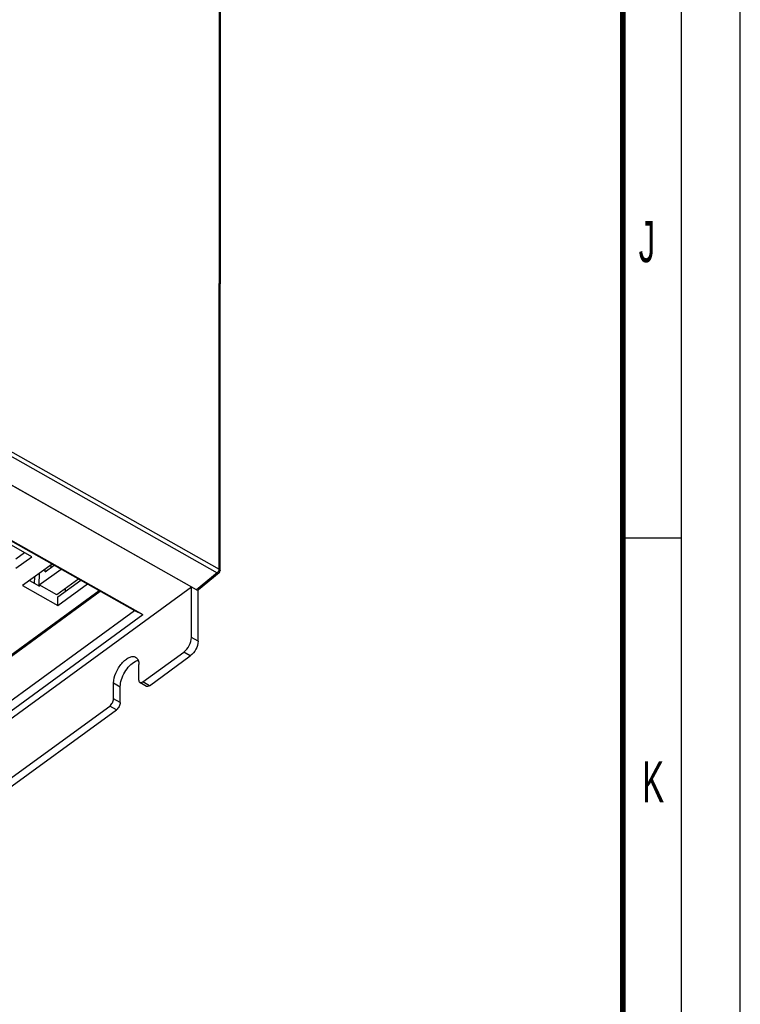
# Model space of a CAD drawing. Header units: millimetres. Extents: x 0 to 841, y 0 to 594.
# Tile 57 of 77: x 780 to 841, y 107 to 191. Entities that reach past the tile are written whole.
import ezdxf

# ---------------------------------------------------------------- set-up
doc = ezdxf.new("R2010")
doc.units = ezdxf.units.MM
doc.header["$LTSCALE"] = 46.255
doc.layers.get('0').update_dxf_attribs({"linetype": 'CONTINUOUS'})
doc.layers.add('ROUNDS', color=7, linetype='CONTINUOUS')
doc.styles.add('TEXTSTYLE_2', font='txt', dxfattribs={"width": 0.6})

msp = doc.modelspace()

# ---------------------------------------------------------------- linework, layer by layer
at = {"color": 7, "linetype": 'CONTINUOUS'}
for p, q in [((841, 0), (841, 594)), ((796.7164, 144.244), (796.8013, 279.7868)), ((756.8078, 164.0326), (794.2714, 142.8561)), ((794.722, 142.613), (777.6032, 152.2895)), ((775.0667, 148.9668), (789.4264, 140.8499)), ((775.7781, 148.6163), (790.1441, 140.4958)), ((780.6892, 145.4325), (777.2321, 147.3867)), ((836, 147), (831, 147)), ((779.3292, 145.2579), (780.0579, 145.7893)), ((779.3335, 144.4437), (780.6892, 145.4325)), ((782.4265, 144.8066), (779.9055, 142.9679)), ((781.3169, 143.0253), (783.1773, 144.3822)), ((781.8259, 144.1459), (782.5985, 144.7094)), ((781.8259, 144.1459), (781.8265, 144.369)), ((782.3401, 144.521), (782.3407, 144.7441)), ((780.9218, 143.1455), (780.9407, 143.7229)), ((781.3169, 143.0253), (781.3494, 144.0211)), ((781.3412, 143.7686), (781.3419, 144.0155)), ((784.6788, 143.5335), (782.8184, 142.1766)), ((782.9107, 142.0213), (784.8508, 143.4363)), ((796.6255, 144.0513), (794.8733, 142.6057)), ((753.3167, 112.9859), (794.2714, 142.8561)), ((779.9055, 142.9679), (782.9086, 141.2704)), ((780.4864, 143.3916), (781.3388, 142.9098)), ((782.8184, 142.1766), (781.3169, 143.0253)), ((781.3388, 142.9098), (781.3391, 143.0128)), ((782.9086, 141.2704), (785.4296, 143.1091)), ((783.5607, 142.4954), (783.5613, 142.7184)), ((794.2714, 142.8561), (794.2714, 142.8676)), ((794.8409, 138.2305), (794.8436, 142.6057)), ((753.3513, 118.3067), (786.5158, 142.4951)), ((782.9086, 141.2704), (782.9107, 142.0213)), ((753.2668, 114.477), (789.4264, 140.8499)), ((753.3125, 113.6328), (790.1441, 140.4958)), ((789.4264, 140.8499), (790.1441, 140.4958)), ((790.6954, 134.4407), (794.1798, 136.9821))]:
    msp.add_line(p, q, dxfattribs=at)
at = {"color": 2, "linetype": 'CONTINUOUS'}
msp.add_line((836, 5), (836, 589), dxfattribs=at)
at = {"color": 9, "linetype": 'CONTINUOUS'}
for p, q in [((796.6315, 144.3646), (796.7165, 279.9074)), ((755.8267, 167.0318), (796.472, 144.0568)), ((755.9862, 167.3396), (796.6315, 144.3646)), ((796.472, 144.0568), (794.722, 142.613)), ((753.2039, 118.317), (786.4248, 142.5466)), ((794.8409, 138.2305), (794.2778, 138.5488)), ((794.1798, 136.9821), (793.6167, 137.3004)), ((787.6563, 134.6773), (788.2193, 134.359))]:
    msp.add_line(p, q, dxfattribs=at)
at = {"color": 3, "linetype": 'CONTINUOUS'}
for p, q in [((794.2778, 138.5488), (794.2805, 142.8561)), ((790.1323, 134.759), (793.6167, 137.3004))]:
    msp.add_line(p, q, dxfattribs=at)
at = {"color": 7, "linetype": 'CONTINUOUS', "const_width": 0.5}
msp.add_lwpolyline([(831, 10), (831, 584)], dxfattribs=at)
at = {"color": 7, "linetype": 'CONTINUOUS'}
msp.add_arc((796.4664, 144.2441), 0.25, 309.523928, 359.964221, dxfattribs=at)
msp.add_ellipse((794.7219, 142.8049), major_axis=(-0.1474, 0.2023), ratio=0.5751224, start_param=-4.0438454, end_param=-3.1071138, dxfattribs=at)
at = {"color": 9, "linetype": 'CONTINUOUS'}
for points, knots in [([(796.6315, 144.3646), (796.6315, 144.3374), (796.6214, 144.2793), (796.5874, 144.1957), (796.5376, 144.1183), (796.4949, 144.0744), (796.472, 144.0568)], [0, 0, 0, 0, 0.2288128, 0.4899005, 0.7564128, 1, 1, 1, 1]), ([(796.6315, 144.3646), (796.6442, 144.3574), (796.6673, 144.3415), (796.6949, 144.3121), (796.7123, 144.2791), (796.7164, 144.2554), (796.7164, 144.244)], [0, 0, 0, 0, 0.283831, 0.541804, 0.7774905, 1, 1, 1, 1]), ([(796.472, 144.0568), (796.4863, 144.0493), (796.5144, 144.0373), (796.5567, 144.0293), (796.5951, 144.033), (796.6168, 144.0441), (796.6255, 144.0513)], [0, 0, 0, 0, 0.2987412, 0.561705, 0.7913456, 1, 1, 1, 1])]:
    msp.add_open_spline(points, degree=3, knots=knots, dxfattribs=at)
at = {"color": 3, "linetype": 'CONTINUOUS'}
for points, knots in [([(793.6167, 137.3004), (793.8142, 137.4444), (794.1146, 137.839), (794.2776, 138.3121), (794.2778, 138.5488)], [0, 0, 0, 0, 0.5080165, 1, 1, 1, 1]), ([(787.6563, 134.6773), (787.6564, 134.9658), (787.82, 135.5713), (788.215, 136.2273), (788.6366, 136.6512), (788.9534, 136.8598), (789.2603, 136.9541), (789.4557, 136.9165), (789.5297, 136.8746)], [0, 0, 0, 0, 0.2694329, 0.5693186, 0.7067566, 0.8248193, 0.9206426, 1, 1, 1, 1]), ([(789.5297, 136.8746), (789.6204, 136.8233), (789.7765, 136.619), (789.8032, 136.3763), (789.8031, 136.2431)], [0, 0, 0, 0, 0.4390533, 1, 1, 1, 1])]:
    msp.add_open_spline(points, degree=3, knots=knots, dxfattribs=at)
at = {"color": 7, "linetype": 'CONTINUOUS'}
for points, knots in [([(794.8409, 138.2305), (794.8407, 137.9938), (794.6777, 137.5207), (794.3773, 137.1261), (794.1798, 136.9821)], [0, 0, 0, 0, 0.4919835, 1, 1, 1, 1]), ([(788.2193, 134.359), (788.2195, 134.5618), (788.3052, 134.9954), (788.5815, 135.6031), (788.9731, 136.1354), (789.3061, 136.4136), (789.4799, 136.5048)], [0, 0, 0, 0, 0.2359345, 0.5052197, 0.7716809, 1, 1, 1, 1]), ([(789.4799, 136.5048), (789.5027, 136.5168), (789.5889, 136.5587), (789.6809, 136.5897), (789.7498, 136.6024)], [0, 0, 0, 0, 0.2683722, 1, 1, 1, 1])]:
    msp.add_open_spline(points, degree=3, knots=knots, dxfattribs=at)
at = {"layer": 'ROUNDS', "color": 3, "linetype": 'CONTINUOUS'}
for p, q in [((789.8022, 134.9014), (789.8031, 136.2431)), ((787.6554, 133.3356), (787.6563, 134.6773)), ((760.7374, 113.3199), (787.3249, 132.7114))]:
    msp.add_line(p, q, dxfattribs=at)
at = {"layer": 'ROUNDS', "color": 7, "linetype": 'CONTINUOUS'}
for p, q in [((788.2185, 133.0174), (788.2193, 134.359)), ((790.4496, 134.3888), (789.8865, 134.707)), ((761.3004, 113.0016), (787.888, 132.3931))]:
    msp.add_line(p, q, dxfattribs=at)
at = {"layer": 'ROUNDS', "color": 9, "linetype": 'CONTINUOUS'}
for p, q in [((790.6954, 134.4407), (790.1323, 134.759)), ((788.2185, 133.0174), (787.6554, 133.3356)), ((787.888, 132.3931), (787.3249, 132.7114))]:
    msp.add_line(p, q, dxfattribs=at)
at = {"layer": 'ROUNDS', "color": 3, "linetype": 'CONTINUOUS'}
for points, knots in [([(789.8022, 134.9014), (789.8022, 134.8795), (789.8064, 134.8084), (789.8428, 134.7317), (789.8867, 134.7069)], [0, 0, 0, 0, 0.3032016, 1, 1, 1, 1]), ([(789.8867, 134.7069), (789.9023, 134.6981), (789.9881, 134.6727), (790.0768, 134.7185), (790.1323, 134.759)], [0, 0, 0, 0, 0.2070812, 1, 1, 1, 1]), ([(787.3249, 132.7114), (787.4237, 132.7834), (787.5738, 132.9807), (787.6554, 133.2173), (787.6554, 133.3356)], [0, 0, 0, 0, 0.5080165, 1, 1, 1, 1])]:
    msp.add_open_spline(points, degree=3, knots=knots, dxfattribs=at)
at = {"layer": 'ROUNDS', "color": 7, "linetype": 'CONTINUOUS'}
for points, knots in [([(790.6954, 134.4407), (790.6737, 134.4249), (790.6032, 134.3794), (790.5012, 134.3596), (790.4498, 134.3887)], [0, 0, 0, 0, 0.3116661, 1, 1, 1, 1]), ([(788.2185, 133.0174), (788.2184, 132.899), (788.1369, 132.6625), (787.9867, 132.4652), (787.888, 132.3931)], [0, 0, 0, 0, 0.4919835, 1, 1, 1, 1])]:
    msp.add_open_spline(points, degree=3, knots=knots, dxfattribs=at)

# ---------------------------------------------------------------- texts
at = {"color": 5, "linetype": 'CONTINUOUS', "char_height": 3.5, "width": 2.1, "attachment_point": 1, "line_spacing_factor": 0.9, "style": 'TEXTSTYLE_2'}
for s, insert in [('J', (832.3527, 174.0173)), ('K', (832.6514, 127.9997))]:
    msp.add_mtext(s, dxfattribs=dict(at, insert=insert))

doc.saveas('drawing.dxf')
